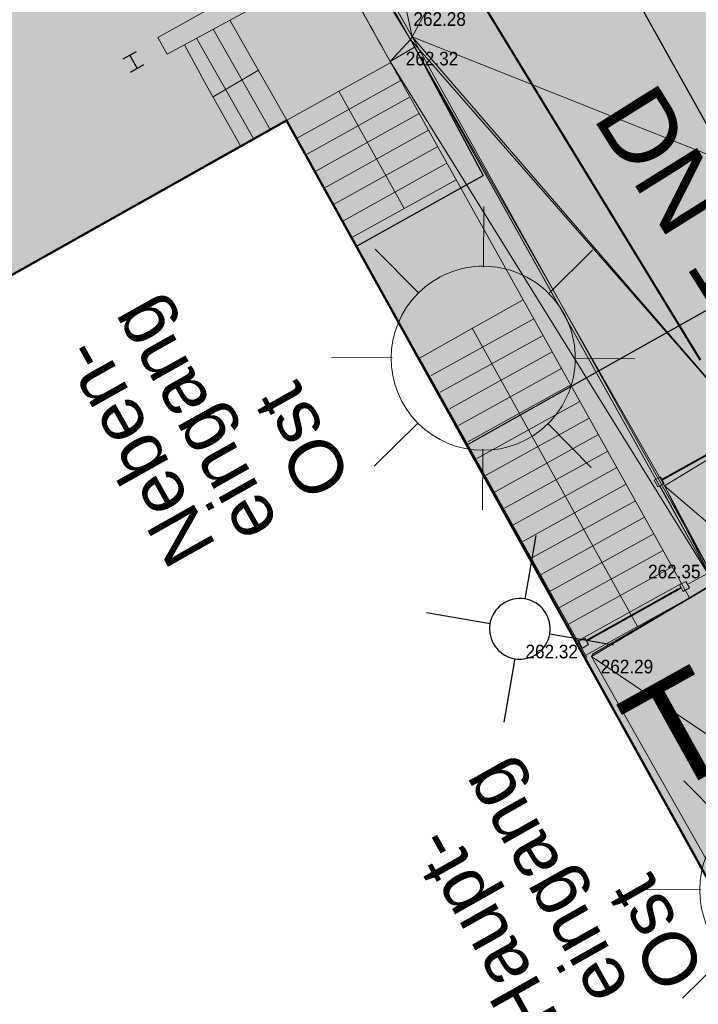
# Model space of a CAD drawing. Header units: millimetres. Extents: x 3402416 to 3403134, y 5267375 to 5268119.
# Tile 174 of 256: x 3402828 to 3402837, y 5267552 to 5267565. Entities that reach past the tile are written whole.
import ezdxf

# ---------------------------------------------------------------- set-up
doc = ezdxf.new("R2010")
doc.units = ezdxf.units.MM
doc.header["$MEASUREMENT"] = 0
for name, pattern in [('100.5', [5.5, 3.9, -1.6]), ('DGN Style 3', [26.58090185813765, 18.98635847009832, -7.59454338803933]), ('Zaun', [3, 1.5, 1.5])]:
    doc.linetypes.add(name, pattern=pattern)
for name, color, linetype, lineweight in [('_WBG Ideenteil + Pachtvertrag', 8, 'Continuous', 25), ('IVK_Beschriftung', 7, 'Continuous', 0), ('IVK_EAK', 7, 'Continuous', 0), ('IVK_Gebaeude Eingang Eingang', 7, 'Continuous', 0), ('IVK_Gebaeudebezeichnung', 7, 'Continuous', 0), ('IVK_Kamera', 7, 'Continuous', 0), ('IVK_Mauer', 7, 'Continuous', 0), ('IVK_NSH_Hoehe Anschrieb Freiborderhoehung', 3, 'Continuous', 0), ('IVK_NSH_Hoehe Punkt Freiborderhoehung', 7, 'Continuous', 0), ('IVK_NSH_Modell Umring Freiborderhoehung', 1, 'Continuous', 0), ('IVK_NSH_Modell Umring Werksareal', 7, 'Continuous', 0), ('IVK_NSH_Modell Vermaschung Freiborderhoehung', 2, 'Continuous', 0), ('IVK_NSH_Topographie Fahrbahnrand', 7, 'Continuous', 0), ('IVK_NSH_Topographie Mauer', 7, 'Continuous', 0), ('IVK_NSH_Topographie Treppe', 7, 'Continuous', 0), ('IVK_Rahmen Stempel', 7, 'Continuous', 0), ('IVK_Stahlstuetze', 7, 'Continuous', 0), ('IVK_Strassenbeleuchtung', 7, 'Continuous', 0), ('IVK_SW DN', 20, 'Continuous', 0), ('IVK_SW Kanal', 20, 'Continuous', 0), ('IVK_Treppe Überdachung', 7, 'Continuous', 0), ('IVK_Zaun', 7, 'Continuous', 0)]:
    doc.layers.add(name, color=color, linetype=linetype, lineweight=lineweight)
doc.layers.add('_WBG Realisierungsteil', color=7, linetype='Continuous', lineweight=50, true_color=0x9494ff)
doc.styles.add('Arial', font='arial.ttf')
doc.styles.get("Standard").update_dxf_attribs({"font": 'txt.shx'})
doc.styles.add('Style-arial', font='arial.ttf')
doc.styles.add('Style-WORKING', font='WORKING.shx')
doc.dimstyles.get("Standard").update_dxf_attribs({"dimtxt": 0.18, "dimasz": 0.18, "dimexe": 0.18, "dimexo": 0.0625, "dimgap": 0.09000000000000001, "dimtad": 0, "dimtih": 1, "dimtoh": 1, "dimdec": 4, "dimzin": 3, "dimdsep": 46, "dimtxsty": 'Standard', "dimcen": 0.09000000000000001, "dimadec": 0, "dimazin": 0, "dimtfac": 1, "dimtdec": 0, "dimtofl": 0, "dimtmove": 0, "dimatfit": 1, "dimfxl": 1, "dimtolj": 1, "dimtzin": 3, "dimarcsym": 0})

# ---------------------------------------------------------------- blocks, each defined once
blk = doc.blocks.new('LAMPE0')
at = {"color": 0, "linetype": 'ByBlock', "lineweight": -2}
for p, q in [((1e-05, 0.00267), (2e-05, 0.00445)), ((-0.0019, 0.00192), (-0.00317, 0.0032)), ((0.00192, 0.0019), (0.0032, 0.00317)), ((-0.00267, 1e-05), (-0.00445, 2e-05)), ((0.00267, -1e-05), (0.00445, -2e-05)), ((-0.00192, -0.0019), (-0.0032, -0.00317)), ((0.0019, -0.00192), (0.00317, -0.0032)), ((-1e-05, -0.00267), (-2e-05, -0.00445))]:
    blk.add_line(p, q, dxfattribs=at)
for start, end in [(44.74282500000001, 134.742825), (134.742825, 224.742825), (314.742825, 44.74282500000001), (224.742825, 314.742825)]:
    blk.add_arc((0, 0), 0.0027, start, end, dxfattribs=at)
blk = doc.blocks.new('M27_1')
at = {"layer": 'IVK_Kamera', "color": 3, "linetype": 'Continuous', "lineweight": 30}
for p, q in [((1.151992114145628e-06, 0.001586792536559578), (-4.017153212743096e-06, 0.004994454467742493)), ((-0.00159727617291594, -8.752183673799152e-06), (-0.005002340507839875, -5.362577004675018e-06)), ((0.004999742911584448, -3.196174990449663e-06), (0.001595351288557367, -3.749588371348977e-06)), ((-1.058740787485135e-06, -0.001611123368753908), (3.437692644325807e-06, -0.005014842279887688))]:
    blk.add_line(p, q, dxfattribs=at)
for start, end in [(90.00019023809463, 180.0001902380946), (0.0001902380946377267, 90.00019023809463), (180.0001902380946, 270.0001902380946), (270.0001902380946, 0.000190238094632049)]:
    blk.add_arc((3.775623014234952e-08, -5.428227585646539e-06), 0.001599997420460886, start, end, dxfattribs=at)
blk = doc.blocks.new('LM_1')
at = {"layer": 'IVK_Kamera', "color": 3, "linetype": 'Continuous', "lineweight": 30, "xscale": 2.499985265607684, "yscale": 2.499985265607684, "rotation": 359.9918227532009}
blk.add_blockref('M27_1', (3.12283532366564e-12, -5.057287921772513e-12), dxfattribs=at)

msp = doc.modelspace()

# ---------------------------------------------------------------- hatches: boundary and pattern name
at = {"layer": '_WBG Ideenteil + Pachtvertrag', "linetype": 'Continuous', "lineweight": 13, "transparency": 33554483}
h = msp.add_hatch(color=10, dxfattribs=at)
h.dxf.hatch_style = 1
h.paths.add_polyline_path([(3403020.16245001, 5267924.387769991), (3402974.164736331, 5267921.172880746), (3402970.833647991, 5267929.905829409), (3402966.125105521, 5267938.095891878), (3402962.962486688, 5267942.429970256), (3402957.609186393, 5267949.641042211), (3402947.360000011, 5267962.649999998), (3402939.807761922, 5267958.280785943), (3402940.650000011, 5267953.629999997), (3402941.220000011, 5267941.909999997), (3402941.790000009, 5267930.189999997), (3402941.545000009, 5267919.144999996), (3402940.618403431, 5267897.121720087), (3402939.51956888, 5267886.350966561), (3402937.993885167, 5267875.647076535), (3402933.952435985, 5267857.287685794), (3402924.269771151, 5267830.290976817), (3402912.70607658, 5267807.601485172), (3402888.950021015, 5267776.442785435), (3402888.948658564, 5267776.443823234), (3402875.125951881, 5267762.813248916), (3402817.856936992, 5267713.906700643), (3402814.792997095, 5267708.813060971), (3402749.530083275, 5267659.038497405), (3402740.540000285, 5267652.664999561), (3402743.030533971, 5267648.819175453), (3402726.539999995, 5267638.140000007), (3402711.869999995, 5267630.760000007), (3402634.269999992, 5267587.490000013), (3402621.469999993, 5267580.910000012), (3402607.519999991, 5267574.990000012), (3402612.549999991, 5267567.780000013), (3402597.743393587, 5267552.391029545), (3402630.485999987, 5267520.887500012), (3402683.348999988, 5267542.27000001), (3402692.954999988, 5267547.52500001), (3402703.979999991, 5267553.56000001), (3402743.097287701, 5267575.542575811), (3402746.601055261, 5267577.473139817), (3402753.342323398, 5267580.872757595), (3402757.657494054, 5267582.852254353), (3402762.378373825, 5267584.4516378), (3402767.186860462, 5267585.764340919), (3402772.29990408, 5267586.82701157), (3402777.468214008, 5267587.565390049), (3402782.590309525, 5267588.115923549), (3402787.738347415, 5267587.940988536), (3402794.98364584, 5267586.421840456), (3402794.339154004, 5267584.752635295), (3402798.108716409, 5267583.568148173), (3402799.256490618, 5267582.521750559), (3402802.297060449, 5267580.638326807), (3402804.958647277, 5267578.374340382), (3402807.449328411, 5267575.693806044), (3402813.836844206, 5267564.974516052), (3402824.334100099, 5267559.186056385), (3402831.545665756, 5267563.247558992), (3402850.736040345, 5267528.656213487), (3402857.046140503, 5267532.175631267), (3402875.097029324, 5267542.718187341), (3402879.431665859, 5267545.49590129), (3402884.47041499, 5267548.760394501), (3402887.619999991, 5267550.840000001), (3402890.11999999, 5267552.705000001), (3402892.61999999, 5267554.57), (3402896.49999999, 5267557.725), (3402900.37999999, 5267560.88), (3402903.42499999, 5267563.53), (3402911.319999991, 5267570.839999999), (3402925.41999999, 5267583.349999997), (3402926.029999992, 5267588.41), (3402935.719999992, 5267598.939999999), (3402939.889216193, 5267603.53054421), (3402947.511956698, 5267612.875241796), (3402954.37638669, 5267622.159368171), (3402960.809480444, 5267631.963964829), (3402966.189463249, 5267641.215743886), (3402971.088693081, 5267650.737576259), (3402974.884999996, 5267659.599999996), (3402977.896151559, 5267666.629987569), (3402983.519182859, 5267677.451653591), (3402987.072116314, 5267688.518937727), (3402989.662394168, 5267695.872167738), (3402996.629999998, 5267712.759999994), (3402998.879999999, 5267719.659999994), (3403002.589999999, 5267737.299999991), (3403004.045, 5267747.989999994), (3403005.500000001, 5267758.679999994), (3403006.260000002, 5267780.779999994), (3403008.055000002, 5267823.754999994), (3403009.280000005, 5267856.419999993), (3403009.069347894, 5267863.169206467), (3403007.636931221, 5267873.430262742)])
h.paths.add_polyline_path([(3402831.684338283, 5267692.713495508), (3402826.570000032, 5267697.970000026), (3402826.570000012, 5267697.970000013), (3402822.855003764, 5267702.231002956), (3402821.219958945, 5267700.910050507), (3402817.300075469, 5267705.730194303), (3402868.070000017, 5267748.980000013), (3402874.240000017, 5267754.230000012), (3402879.480000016, 5267748.100000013), (3402881.455003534, 5267745.791003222), (3402884.489868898, 5267742.976403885), (3402858.850000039, 5267715.330000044, -0.01115934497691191), (3402852.943002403, 5267709.527597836, -0.01177327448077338), (3402846.747222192, 5267703.982851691, -0.0127692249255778), (3402839.04620584, 5267697.938380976, -0.01175673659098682)], flags=16)
h.paths.add_polyline_path([(3402833.136433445, 5267693.592305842), (3402864.347414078, 5267722.274868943), (3402861.408584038, 5267725.472761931), (3402830.197603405, 5267696.79019883)], flags=24)
at = {"layer": 'IVK_NSH_Hoehe Punkt Freiborderhoehung', "linetype": 'Continuous', "lineweight": 13}
h = msp.add_hatch(color=3, dxfattribs=at)
edge = h.paths.add_edge_path(flags=0)
edge.add_arc((3402833.204, 5267564.349), 0.1, 0, 360)
h = msp.add_hatch(color=3, dxfattribs=at)
edge = h.paths.add_edge_path(flags=0)
edge.add_arc((3402833.180000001, 5267564.315), 0.1, 0, 360)
h = msp.add_hatch(color=3, dxfattribs=at)
edge = h.paths.add_edge_path(flags=0)
edge.add_arc((3402835.571, 5267556.173), 0.1, 0, 360)
h = msp.add_hatch(color=3, dxfattribs=at)
edge = h.paths.add_edge_path(flags=0)
edge.add_arc((3402835.584, 5267556.201), 0.1, 0, 360)

# ---------------------------------------------------------------- linework, layer by layer
at = {"layer": '_WBG Ideenteil + Pachtvertrag', "color": 10, "linetype": 'Continuous', "lineweight": 50, "transparency": 33554687}
msp.add_lwpolyline([(3402850.736040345, 5267528.656213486), (3402831.545665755, 5267563.247558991), (3402824.334100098, 5267559.186056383), (3402813.836844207, 5267564.974516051), (3402807.449328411, 5267575.693806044), (3402804.958647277, 5267578.374340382), (3402802.297060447, 5267580.638326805), (3402799.256490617, 5267582.521750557), (3402798.108716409, 5267583.568148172), (3402794.339154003, 5267584.752635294), (3402794.98364584, 5267586.421840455), (3402787.738347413, 5267587.940988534), (3402782.590309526, 5267588.115923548), (3402777.468214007, 5267587.565390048), (3402772.299904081, 5267586.827011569), (3402767.186860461, 5267585.764340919), (3402762.378373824, 5267584.4516378), (3402757.657494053, 5267582.852254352), (3402753.342323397, 5267580.872757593), (3402746.601055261, 5267577.473139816), (3402743.097287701, 5267575.54257581), (3402703.979999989, 5267553.56000001), (3402692.954999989, 5267547.52500001)], dxfattribs=at)
at = {"layer": '_WBG Realisierungsteil', "color": 168, "lineweight": 50, "transparency": 33554687}
msp.add_lwpolyline([(3402850.736040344, 5267528.656213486), (3402831.545665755, 5267563.247558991), (3402824.334100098, 5267559.186056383), (3402813.836844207, 5267564.974516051), (3402807.449328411, 5267575.693806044), (3402804.958647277, 5267578.374340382), (3402802.297060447, 5267580.638326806), (3402799.256490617, 5267582.521750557), (3402798.108716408, 5267583.568148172), (3402794.339154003, 5267584.752635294), (3402794.983645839, 5267586.421840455), (3402787.738347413, 5267587.940988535), (3402782.590309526, 5267588.115923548), (3402777.468214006, 5267587.565390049), (3402772.299904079, 5267586.827011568), (3402767.18686046, 5267585.764340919), (3402762.378373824, 5267584.4516378), (3402757.657494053, 5267582.852254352), (3402753.342323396, 5267580.872757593), (3402746.601055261, 5267577.473139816), (3402743.097287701, 5267575.54257581), (3402703.979999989, 5267553.56000001), (3402692.954999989, 5267547.52500001)], dxfattribs=at)
at = {"layer": 'IVK_EAK', "color": 7, "linetype": 'DGN Style 3', "lineweight": 30}
for p, q in [((3402838.13, 5267561.33), (3402832.790000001, 5267570.91)), ((3402833.225231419, 5267564.237303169), (3402834.140000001, 5267562.52)), ((3402832.48, 5267561.59), (3402834.140000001, 5267562.52)), ((3402833.950000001, 5267558.98), (3402838.13, 5267561.33))]:
    msp.add_line(p, q, dxfattribs=at)
at = {"layer": 'IVK_Mauer', "color": 7, "linetype": 'Continuous', "lineweight": 13}
for p, q in [((3402828.714, 5267572.294999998), (3402833.237098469, 5267564.212974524)), ((3402832.914, 5267564.026), (3402828.391, 5267572.115999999)), ((3402832.188973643, 5267565.322808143), (3402829.970000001, 5267564.12)), ((3402829.850000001, 5267564.34), (3402830.71, 5267564.82)), ((3402829.970000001, 5267564.12), (3402829.850000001, 5267564.34)), ((3402833.237098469, 5267564.212974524), (3402832.914, 5267564.026)), ((3402833.237098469, 5267564.212974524), (3402837.183000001, 5267557.139000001)), ((3402836.864000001, 5267556.946000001), (3402832.914000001, 5267564.026)), ((3402836.864000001, 5267556.946), (3402837.183000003, 5267557.139))]:
    msp.add_line(p, q, dxfattribs=at)
at = {"layer": 'IVK_NSH_Modell Umring Freiborderhoehung', "color": 6, "linetype": '100.5', "ltscale": 10, "true_color": 0xe202f2}
msp.add_open_spline([(3402973.402, 5267889.37, 266.63), (3402971.259000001, 5267898.655, 266.884), (3402973.221, 5267899.259, 266.92), (3402979.065, 5267899.964, 266.983), (3402987.632000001, 5267901.332, 266.645), (3402996.574, 5267901.247, 267.164), (3402999.854, 5267900.751, 267.116), (3403001.073, 5267899.555, 266.771), (3403007.491, 5267887.112, 261.1240000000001), (3403008.555000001, 5267857.094, 261.209), (3403007.359000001, 5267813.886, 261.074), (3403006.127, 5267770.161, 261.248), (3402999.63, 5267722.447, 261.063), (3402990.96, 5267699.646, 261.254), (3402984.157000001, 5267681.314, 261.31), (3402973.541000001, 5267656.946, 261.224), (3402953.577000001, 5267621.061, 261.098), (3402931.148000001, 5267593.163, 261.279), (3402926.345000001, 5267588.179, 261.563), (3402925.493, 5267583.399, 261.5110000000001), (3402911.549000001, 5267570.877, 261.576), (3402911.412, 5267570.875, 261.58), (3402911.339000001, 5267570.85, 262.251), (3402902.615000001, 5267562.888, 262.266), (3402892.302000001, 5267554.41, 262.276), (3402881.339000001, 5267546.676, 262.302), (3402874.151000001, 5267542.111, 262.268), (3402866.574, 5267537.704, 262.28), (3402866.402, 5267538.022, 262.27), (3402865.737000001, 5267539.264, 262.279), (3402868.892, 5267541.002, 262.274), (3402868.752, 5267541.251, 262.276), (3402868.744, 5267541.273, 262.225), (3402864.707, 5267548.554, 262.213), (3402862.826, 5267549.046, 262.204), (3402861.239000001, 5267548.161, 262.217), (3402861.219000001, 5267548.172, 262.174), (3402860.109000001, 5267550.144, 262.171), (3402860.127, 5267550.151, 262.401), (3402859.981000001, 5267550.413, 262.4), (3402859.545, 5267550.177, 262.402), (3402857.42, 5267547.064, 262.409), (3402861.361, 5267539.982, 262.423), (3402857.268000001, 5267537.712, 262.414), (3402857.595000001, 5267537.1, 262.401), (3402855.077000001, 5267535.648, 262.413), (3402855.391, 5267535.133, 262.415), (3402847.117000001, 5267530.472, 262.423), (3402844.698, 5267529.084, 262.42), (3402844.686000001, 5267529.154, 262.243), (3402841.189, 5267535.306, 262.197), (3402834.324, 5267531.517, 262.1960000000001), (3402825.188000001, 5267526.398, 262.199), (3402816.640000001, 5267521.633, 262.187), (3402807.825000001, 5267516.664, 262.189), (3402799.117000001, 5267511.766, 262.187), (3402790.161, 5267506.762, 262.187), (3402785.002, 5267503.849, 262.181), (3402780.631000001, 5267501.338, 262.252), (3402779.518000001, 5267503.255, 262.252), (3402779.51, 5267503.225, 261.302), (3402771.145, 5267498.561, 261.306), (3402762.032000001, 5267493.996, 261.293), (3402753.326, 5267489.085, 261.279), (3402744.624, 5267484.192, 261.304), (3402737.594000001, 5267477.268, 261.295), (3402739.756000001, 5267473.33, 261.2970000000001), (3402739.329, 5267473.086, 261.293), (3402740.745000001, 5267471.036, 261.302), (3402742.522, 5267468.178, 261.301), (3402737.854, 5267465.502, 261.276), (3402736.075000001, 5267464.499, 261.3090000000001), (3402734.307, 5267463.533, 261.292), (3402734.274000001, 5267463.516, 262.291), (3402732.350000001, 5267462.487, 262.274), (3402724.718, 5267458.614, 262.463), (3402722.217000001, 5267454.994, 262.478), (3402722.175, 5267455, 262.6070000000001), (3402720.67, 5267453.302, 262.568), (3402719.337, 5267455.763, 262.5710000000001), (3402719.314, 5267455.757, 262.497), (3402715.054, 5267453.445, 262.491), (3402712.311000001, 5267452.143, 258.2440000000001), (3402707.951, 5267450.18, 258.263), (3402703.588, 5267448.754, 258.252), (3402699.675, 5267457.066, 258.28), (3402695.118, 5267469.736, 258.679), (3402692.195, 5267479.923, 258.969), (3402702.031, 5267485.048, 259.195), (3402707.857, 5267488.496, 259.373), (3402715.117000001, 5267492.487, 259.098), (3402719.239000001, 5267494.954, 259.258), (3402721.036, 5267494.67, 259.279), (3402723.049000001, 5267491.187, 262.242), (3402725.561000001, 5267486.822, 262.264), (3402729.362000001, 5267488.733, 262.271), (3402737.009000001, 5267493.102, 262.276), (3402745.765000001, 5267498.005, 262.28), (3402754.496, 5267502.989, 262.292), (3402763.191000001, 5267507.689, 262.2730000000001), (3402771.922, 5267512.655, 262.276), (3402774.429, 5267514.204, 262.227), (3402783.438000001, 5267519.244, 262.226), (3402792.034, 5267524.084, 262.23), (3402800.847000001, 5267529.005, 262.2200000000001), (3402809.211000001, 5267533.706, 262.217), (3402818.25, 5267538.767, 262.216), (3402826.523000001, 5267543.492, 262.222), (3402838.805000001, 5267550.458, 262.215), (3402835.571, 5267556.173, 262.289), (3402836.864000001, 5267556.946, 262.342), (3402832.914, 5267564.026, 262.3330000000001), (3402828.391, 5267572.116, 262.301), (3402828.714000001, 5267572.295, 262.2970000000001), (3402828.751000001, 5267572.324, 262.218), (3402831.204, 5267573.654, 262.187), (3402830.856000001, 5267577.123, 262.171), (3402838.132000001, 5267575.061, 262.179), (3402857.727, 5267580.016, 262.296), (3402858.743, 5267586.148, 262.343), (3402856.571, 5267590.239, 262.325), (3402872.490000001, 5267592.439, 262.352), (3402877.389, 5267594.62, 262.202), (3402881.373000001, 5267600.75, 262.129), (3402885.875, 5267603.453, 262.135), (3402897.38, 5267602.371, 262.069), (3402906.697000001, 5267606.506, 262.0950000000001), (3402914.635, 5267612.832, 262.118), (3402919.801, 5267617.02, 262.213), (3402922.673, 5267622.771, 262.143), (3402927.52, 5267629.693, 262.2080000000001), (3402932.198, 5267635.327, 262.186), (3402941.376000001, 5267637.011, 262.09), (3402947.200000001, 5267645.566, 262.07), (3402949.802000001, 5267656.334, 262.328), (3402957.649000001, 5267672.321, 262.37), (3402963.36, 5267678.252, 262.337), (3402968.961000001, 5267685.849, 262.32), (3402968.435000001, 5267695.836, 262.336), (3402971.662, 5267699.315, 262.308), (3402983.328000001, 5267726.695, 262.51), (3402987.168000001, 5267750.814, 262.971), (3402988.274000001, 5267771.277, 263.412), (3402989.890000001, 5267792.909, 264.016), (3402990.532000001, 5267812.395, 264.397), (3402986.982, 5267832.181, 264.939), (3402981.541000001, 5267853.095, 265.631), (3402977.157000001, 5267872.138, 266.165), (3402973.402, 5267889.37, 266.63)], degree=1, dxfattribs=at)
at = {"layer": 'IVK_NSH_Topographie Fahrbahnrand', "color": 7, "linetype": 'Continuous', "lineweight": 13}
msp.add_line((3402835.571, 5267556.173, 262.289), (3402837.214, 5267557.148000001, 262.218), dxfattribs=at)
at = {"layer": 'IVK_NSH_Topographie Mauer', "color": 7, "linetype": 'Continuous', "lineweight": 13}
msp.add_line((3402828.714, 5267572.295000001, 262.297), (3402833.18, 5267564.315000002, 262.324), dxfattribs=at)
at = {"layer": 'IVK_NSH_Topographie Mauer', "color": 7, "linetype": 'Continuous', "lineweight": 13, "extrusion": (-0.02278915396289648, -0.008951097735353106, 0.999700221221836), "elevation": -124435.9268990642, "flags": 128}
msp.add_lwpolyline([(-3658884.771206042, 5091520.93813995), (-3658876.62850163, 5091522.040899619), (-3658876.565484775, 5091521.673313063)], dxfattribs=at)
at = {"layer": 'IVK_NSH_Topographie Mauer', "color": 7, "linetype": 'Continuous', "lineweight": 13}
for points in [[(3402836.864000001, 5267556.946000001, 262.342), (3402832.914, 5267564.026, 262.333), (3402828.391, 5267572.116000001, 262.301), (3402828.714, 5267572.295000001, 262.297)], [(3402837.183000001, 5267557.139000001, 262.351), (3402837.214, 5267557.148000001, 262.218), (3402833.204, 5267564.349000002, 262.2799999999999), (3402828.751, 5267572.324000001, 262.218)]]:
    msp.add_polyline3d(points, dxfattribs=at)
at = {"layer": 'IVK_NSH_Topographie Treppe', "color": 7, "linetype": 'Continuous', "lineweight": 13}
msp.add_line((3402836.864000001, 5267556.946, 262.342), (3402835.571, 5267556.173, 262.289), dxfattribs=at)
at = {"layer": 'IVK_Rahmen Stempel', "color": 7, "linetype": 'Continuous', "lineweight": 30}
msp.add_3dface([(3402461.796628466, 5267374.849302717), (3403134.296628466, 5267374.849302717), (3403134.296628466, 5268117.349302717), (3402461.796628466, 5268117.349302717)], dxfattribs=at)
msp.add_3dface([(3402461.796628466, 5267374.849302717), (3403134.296628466, 5267374.849302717), (3403134.296628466, 5268117.349302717), (3402461.796628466, 5268117.349302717)], dxfattribs=at)
at = {"layer": 'IVK_Stahlstuetze', "color": 7, "linetype": 'Continuous', "lineweight": 30}
for p, q in [((3402829.390299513, 5267564.060038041), (3402829.564563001, 5267564.158182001)), ((3402829.575575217, 5267563.934846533), (3402829.477431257, 5267564.109110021)), ((3402829.488443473, 5267563.885774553), (3402829.662706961, 5267563.983918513))]:
    msp.add_line(p, q, dxfattribs=at)
at = {"layer": 'IVK_SW Kanal', "linetype": 'Continuous', "lineweight": 40}
msp.add_line((3402833.734000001, 5267565.447), (3402837.004000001, 5267560.087), dxfattribs=at)
at = {"layer": 'IVK_Treppe Überdachung', "color": 7, "linetype": 'Continuous', "lineweight": 13}
for p, q in [((3402830.579507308, 5267564.450387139), (3402831.332, 5267563.126)), ((3402830.800040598, 5267564.569928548), (3402831.55, 5267563.25)), ((3402830.359738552, 5267564.331260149), (3402831.115000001, 5267563.002)), ((3402830.490000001, 5267563.71), (3402830.198028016, 5267564.243603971)), ((3402831.55, 5267563.25), (3402832.921272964, 5267564.012963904)), ((3402830.94, 5267562.91), (3402830.490000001, 5267563.71)), ((3402831.680000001, 5267563.01), (3402833.054247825, 5267563.77461909)), ((3402831.802000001, 5267562.792), (3402833.175961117, 5267563.556459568)), ((3402831.923, 5267562.573), (3402833.297863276, 5267563.337961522)), ((3402831.55, 5267563.25), (3402830.94, 5267562.91)), ((3402832.410000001, 5267561.7), (3402831.55, 5267563.25)), ((3402832.045, 5267562.355), (3402833.419576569, 5267563.119802)), ((3402832.166000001, 5267562.136), (3402833.541478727, 5267562.901303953)), ((3402832.288000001, 5267561.918), (3402833.66319202, 5267562.683144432)), ((3402832.410000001, 5267561.7), (3402833.784905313, 5267562.464984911)), ((3402834.15, 5267560.59), (3402834.670373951, 5267560.87786644)), ((3402833.3, 5267560.11), (3402834.15, 5267560.59)), ((3402834.809206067, 5267560.629023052), (3402833.453000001, 5267559.879)), ((3402834.931109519, 5267560.410522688), (3402833.574, 5267559.66)), ((3402835.05301297, 5267560.192022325), (3402833.695, 5267559.441)), ((3402835.51, 5267556.16), (3402833.3, 5267560.11)), ((3402835.174916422, 5267559.97352196), (3402833.816000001, 5267559.222)), ((3402835.296393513, 5267559.755785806), (3402833.937, 5267559.004)), ((3402835.418296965, 5267559.537285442), (3402834.058000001, 5267558.785)), ((3402835.540200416, 5267559.318785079), (3402834.179, 5267558.566)), ((3402835.662103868, 5267559.100284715), (3402834.3, 5267558.347)), ((3402835.78400732, 5267558.881784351), (3402834.421000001, 5267558.128)), ((3402835.905484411, 5267558.664048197), (3402834.542, 5267557.91)), ((3402836.027387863, 5267558.445547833), (3402834.663000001, 5267557.691)), ((3402836.149291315, 5267558.227047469), (3402834.784, 5267557.472)), ((3402836.271194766, 5267558.008547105), (3402834.905, 5267557.253)), ((3402836.392671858, 5267557.790810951), (3402835.026000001, 5267557.035)), ((3402836.51457531, 5267557.572310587), (3402835.147, 5267556.816)), ((3402836.636478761, 5267557.353810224), (3402835.268000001, 5267556.597)), ((3402836.758382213, 5267557.13530986), (3402835.389, 5267556.378)), ((3402836.864000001, 5267556.946000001), (3402835.494106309, 5267556.188407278))]:
    msp.add_line(p, q, dxfattribs=at)
msp.add_solid([(3402831.175020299, 5267563.909964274), (3402830.829093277, 5267563.80753994), (3402830.91799026, 5267563.656800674)], dxfattribs=at)
at = {"layer": 'IVK_Zaun', "color": 7, "linetype": 'Continuous', "lineweight": 40}
for p, q in [((3402837.410000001, 5267559.01), (3402836.503, 5267558.502)), ((3402836.754000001, 5267557.077), (3402835.503, 5267556.38))]:
    msp.add_line(p, q, dxfattribs=at)
at = {"layer": 'IVK_Zaun', "color": 7, "linetype": 'Zaun', "lineweight": 13}
for p, q in [((3402836.470000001, 5267558.43), (3402837.11, 5267557.27)), ((3402837.11, 5267557.27), (3402836.850000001, 5267557.13))]:
    msp.add_line(p, q, dxfattribs=at)
at = {"layer": 'IVK_Zaun', "color": 7, "linetype": 'Continuous', "lineweight": 13}
for points in [[(3402836.398000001, 5267558.497), (3402836.48, 5267558.543), (3402836.528, 5267558.457), (3402836.446, 5267558.411)], [(3402836.732, 5267557.116), (3402836.814, 5267557.162), (3402836.862000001, 5267557.076), (3402836.78, 5267557.03)], [(3402835.402, 5267556.368), (3402835.484000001, 5267556.414), (3402835.532000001, 5267556.328), (3402835.450000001, 5267556.282)]]:
    msp.add_3dface(points, dxfattribs=at)

# ---------------------------------------------------------------- block references
at = {"layer": 'IVK_Kamera', "color": 3, "linetype": 'Continuous', "lineweight": 30, "xscale": 100.0007506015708, "yscale": 100.0007506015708, "rotation": 80.32626200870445}
msp.add_blockref('LM_1', (3402834.624, 5267556.537), dxfattribs=at)
at = {"layer": 'IVK_Strassenbeleuchtung', "color": 7, "linetype": 'Continuous', "lineweight": 13, "xscale": 450.0000000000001, "yscale": 450.0000000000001, "zscale": 100, "rotation": 359.9919}
for p in [(3402834.142, 5267560.108), (3402838.213, 5267553.088)]:
    msp.add_blockref('LAMPE0', p, dxfattribs=at)

# ---------------------------------------------------------------- texts
at = {"layer": 'IVK_Beschriftung', "color": 7, "linetype": 'Continuous', "lineweight": 13, "style": 'Style-arial'}
msp.add_text('Ostflugel', height=0.7000019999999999, rotation=119.547, dxfattribs=at).set_placement((3402828.721, 5267549.936))
at = {"layer": 'IVK_Gebaeude Eingang Eingang', "color": 7, "linetype": 'Continuous', "lineweight": 13, "style": 'Style-arial'}
for s, p in [('eingang', (3402831.461000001, 5267557.927)), ('Neben-', (3402830.631000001, 5267557.629)), ('Ost', (3402832.427000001, 5267558.52)), ('eingang', (3402836.095000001, 5267551.821)), ('Haupt-', (3402835.151000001, 5267551.412)), (' Ost', (3402837.226, 5267551.787))]:
    msp.add_text(s, height=0.700002, rotation=119.376, dxfattribs=at).set_placement(p)
at = {"layer": 'IVK_Gebaeudebezeichnung', "color": 7, "linetype": 'Continuous', "lineweight": 30, "style": 'Style-arial'}
msp.add_text('Tor', height=1.399002, rotation=29.07, dxfattribs=at).set_placement((3402836.538000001, 5267554.291))
at = {"layer": 'IVK_NSH_Hoehe Anschrieb Freiborderhoehung', "color": 3, "linetype": 'Continuous', "char_height": 0.18, "attachment_point": 1, "line_spacing_factor": 0.69, "style": 'Arial'}
for s, insert in [('\\H1x;\\W0.9;262.28', (3402833.220758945, 5267564.67563248, 262.28)), ('\\H1x;\\W0.9;262.32', (3402833.119953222, 5267564.153280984, 262.324)), ('\\H1x;\\W0.9;262.35', (3402836.316647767, 5267557.38297868, 262.351)), ('\\H1x;\\W0.9;262.32', (3402834.699152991, 5267556.326992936, 262.322)), ('\\H1x;\\W0.9;262.29', (3402835.692275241, 5267556.128371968, 262.289))]:
    msp.add_mtext(s, dxfattribs=dict(at, insert=insert))
at = {"layer": 'IVK_SW DN', "linetype": 'Continuous', "lineweight": 13, "style": 'Style-arial'}
msp.add_text('DN 150 GGG', height=0.9600000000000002, rotation=302.0453461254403, dxfattribs=at).set_placement((3402835.576261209, 5267563.290148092))

# ---------------------------------------------------------------- meshes
at = {"layer": 'IVK_NSH_Modell Umring Werksareal', "color": 6, "linetype": 'Continuous', "lineweight": 13, "true_color": 0xe202f2}
mesh = msp.add_polyface(dxfattribs=at)
corners = [(3402762.413000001, 5267617.541, 261.278), (3402759.973000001, 5267620.657, 261.3210000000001), (3402762.177000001, 5267621.875, 261.324), (3402764.78, 5267623.361, 262), (3402765.029410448, 5267623.509747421, 262.0470000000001), (3402765.132000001, 5267623.572, 262.0470000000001), (3402765.126000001, 5267623.597, 262.033), (3402765.0549287, 5267623.740348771, 262.033), (3402768.144933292, 5267625.272348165, 262.0697843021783), (3402768.79351321, 5267625.574502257, 262.0876161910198), (3402769.348859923, 5267625.823990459, 262.1026734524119), (3402769.805327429, 5267626.022788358, 262.1149062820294), (3402770.716415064, 5267626.402983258, 262.1389425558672), (3402771.819870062, 5267626.834513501, 262.1673914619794), (3402772.643791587, 5267627.136559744, 262.1881719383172), (3402773.392694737, 5267627.396470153, 262.2067253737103), (3402774.278325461, 5267627.686181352, 262.2282620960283), (3402775.264648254, 5267627.986734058, 262.2517416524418), (3402776.490286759, 5267628.328418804, 262.2801904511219), (3402777.367551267, 5267628.551749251, 262.3000669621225), (3402778.203772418, 5267628.748403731, 262.3186421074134), (3402779.377579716, 5267629.037662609, 262.3417897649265), (3402780.663048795, 5267629.298674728, 262.3647404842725), (3402781.904254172, 5267629.496754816, 262.3846010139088), (3402782.986919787, 5267629.627089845, 262.4001151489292), (3402783.935152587, 5267629.709184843, 262.412336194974), (3402788.698, 5267633.196, 262.6240000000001), (3402790.747, 5267634.336, 262.752), (3402793.374, 5267635.652, 262.802), (3402793.395, 5267635.647, 262.96), (3402794.703000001, 5267636.415, 262.967), (3402794.720000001, 5267636.421, 262.806), (3402806.142, 5267642.755, 262.826), (3402817.078000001, 5267648.877, 262.811), (3402816.569839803, 5267649.885429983, 262.825), (3402816.501000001, 5267650.014, 262.825), (3402816.42823251, 5267650.149905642, 262.825), (3402816.414, 5267650.199, 262.816), (3402816.391, 5267650.212, 263.018), (3402816.433000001, 5267650.577, 263.015), (3402822.76, 5267654.114, 262.939), (3402822.933000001, 5267653.871, 262.926), (3402822.935000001, 5267653.87, 262.713), (3402822.957194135, 5267653.840188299, 262.7060553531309), (3402829.20023251, 5267657.316905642, 262.5830000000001), (3402837.419799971, 5267661.927231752, 262.496), (3402837.860592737, 5267662.163243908, 262.496), (3402846.521315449, 5267667.00575074, 262.431), (3402857.556799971, 5267673.173231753, 262.3860000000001), (3402857.997592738, 5267673.409243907, 262.3860000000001), (3402859.986688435, 5267674.537583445, 262.362), (3402860.345000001, 5267674.811, 262.382), (3402860.715688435, 5267674.931583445, 262.3690000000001), (3402865.548688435, 5267677.641583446, 262.397), (3402872.214688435, 5267681.350583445, 262.45), (3402873.352, 5267681.721, 262.453), (3402873.35804099, 5267681.726235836, 262.5350398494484), (3402873.319000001, 5267681.796, 262.538), (3402877.616, 5267684.201, 262.53), (3402877.128, 5267685.073, 262.567), (3402877.197808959, 5267685.112072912, 262.5668700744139), (3402877.215, 5267685.118, 262.463), (3402879.804, 5267686.592, 262.502), (3402879.805283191, 5267686.607772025, 262.5991441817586), (3402879.875, 5267686.647, 262.6), (3402880.375, 5267685.759, 262.572), (3402890.175, 5267691.248, 262.736), (3402896.57, 5267694.844, 262.77), (3402896.101, 5267695.662, 262.763), (3402896.17039458, 5267695.701794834, 262.7638737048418), (3402896.182, 5267695.701, 262.695), (3402900.121, 5267697.902, 262.702), (3402900.128771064, 5267697.911687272, 262.7608228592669), (3402900.199, 5267697.95, 262.7610000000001), (3402900.648000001, 5267697.127, 262.753), (3402911.965, 5267703.471, 262.783), (3402912.478319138, 5267703.768722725, 262.783331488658), (3402913.009833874, 5267704.056077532, 262.7830141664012), (3402913.421397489, 5267704.264604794, 262.7823271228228), (3402913.838610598, 5267704.464017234, 262.781252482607), (3402914.302670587, 5267704.672131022, 262.7796249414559), (3402914.761697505, 5267704.864263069, 262.7775817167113), (3402915.21099251, 5267705.039508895, 262.7751772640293), (3402915.746064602, 5267705.232166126, 262.7718071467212), (3402916.23042726, 5267705.391939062, 262.7682946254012), (3402916.756000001, 5267705.55, 262.764), (3402915.717000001, 5267707.4, 262.784), (3402915.786752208, 5267707.439174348, 262.784), (3402915.806, 5267707.437, 262.71), (3402917.475000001, 5267707.838, 262.71), (3402917.476708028, 5267707.856802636, 262.791), (3402917.547, 5267707.895, 262.791), (3402921.478000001, 5267708.959, 262.843), (3402925.066000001, 5267711.336, 262.609), (3402928.563000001, 5267714.988, 262.447), (3402930.258, 5267713.998, 262.471), (3402933.77, 5267719.117, 262.526), (3402939.731000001, 5267728.616, 262.4340000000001), (3402943.002, 5267734.06, 262.485), (3402944.737000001, 5267732.963, 262.4480000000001), (3402944.56261715, 5267732.73550547, 262.4501300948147), (3402944.428572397, 5267732.510207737, 262.451570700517), (3402944.325978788, 5267732.285231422, 262.4524682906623), (3402944.247199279, 5267732.048917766, 262.4529095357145), (3402944.185467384, 5267731.749248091, 262.4528085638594), (3402944.163318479, 5267731.439646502, 262.451983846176), (3402944.177294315, 5267731.172078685, 262.4506979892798), (3402944.218017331, 5267730.924544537, 262.4490274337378), (3402944.296489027, 5267730.649393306, 262.4465958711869), (3402944.396693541, 5267730.408823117, 262.4439231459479), (3402944.513490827, 5267730.196155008, 262.4410721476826), (3402944.614308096, 5267730.046442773, 262.4387433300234), (3402944.748362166, 5267729.879635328, 262.4357726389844), (3402944.878, 5267729.744, 262.433), (3402950.928, 5267722.684, 262.415), (3402958.996, 5267713.311, 262.416), (3402966.464000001, 5267704.917, 262.3860000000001), (3402971.662, 5267699.315, 262.308), (3402968.435000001, 5267695.836, 262.336), (3402968.961000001, 5267685.849, 262.32), (3402963.36, 5267678.252, 262.337), (3402957.717000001, 5267672.338, 262.371), (3402957.649000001, 5267672.321, 262.37), (3402949.802000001, 5267656.334, 262.328), (3402947.200000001, 5267645.566, 262.07), (3402941.376000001, 5267637.011, 262.09), (3402932.198, 5267635.327, 262.186), (3402927.52, 5267629.693, 262.2080000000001), (3402922.673, 5267622.771, 262.143), (3402919.801, 5267617.02, 262.213), (3402914.635, 5267612.832, 262.118), (3402906.697000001, 5267606.506, 262.0950000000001), (3402897.38, 5267602.371, 262.069), (3402885.875, 5267603.453, 262.135), (3402881.373000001, 5267600.75, 262.129), (3402877.389, 5267594.62, 262.202), (3402872.490000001, 5267592.439, 262.352), (3402872.274000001, 5267592.322, 262.3439999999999), (3402856.571, 5267590.239, 262.325), (3402858.743, 5267586.148, 262.3430000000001), (3402857.727, 5267580.016, 262.296), (3402838.132000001, 5267575.061, 262.179), (3402830.856000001, 5267577.123, 262.171), (3402829.633, 5267576.445, 262.167), (3402829.616002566, 5267576.431442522, 262.1748916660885), (3402831.149626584, 5267573.632723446, 262.1948014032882), (3402831.204, 5267573.654, 262.187), (3402828.751000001, 5267572.324, 262.218), (3402828.714000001, 5267572.335, 262.318), (3402827.215, 5267575.032, 262.304), (3402827.205000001, 5267575.085, 262.204), (3402826.772, 5267574.84, 262.211), (3402826.277, 5267575.687, 262.206), (3402824.637000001, 5267577.461, 261.871), (3402822.453000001, 5267581.14, 261.849), (3402819.756000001, 5267585.581, 261.8860000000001), (3402815.675, 5267589.71, 261.794), (3402811.376000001, 5267593.551, 261.756), (3402803.071, 5267597.641, 261.6840000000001), (3402803.324, 5267598.152, 261.735), (3402799.313000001, 5267599.618, 261.701), (3402798.953000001, 5267598.711, 261.4580000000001), (3402796.779000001, 5267593.18, 257.866), (3402796.833000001, 5267591.462, 257.686), (3402792.991, 5267592.372, 257.596), (3402784.383, 5267593.048, 257.709), (3402775.595000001, 5267592.07, 257.662), (3402767.162, 5267590.358, 257.668), (3402758.663000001, 5267587.668, 257.631), (3402751.656, 5267584.674, 257.6480000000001), (3402744.349, 5267580.838, 257.597), (3402737.224, 5267576.928, 257.701), (3402729.299000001, 5267572.511, 257.661), (3402721.384000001, 5267568.088, 257.679), (3402712.401000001, 5267563.092, 257.637), (3402702.115000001, 5267557.288, 257.688), (3402701.344000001, 5267558.508, 257.897), (3402698.497, 5267563.37, 261.173), (3402697.075000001, 5267566.019, 261.314), (3402697.037217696, 5267566.089515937, 261.314), (3402697.032000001, 5267566.099, 261.213), (3402696.589000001, 5267566.226, 261.224), (3402694.023000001, 5267570.659, 261.281), (3402690.827000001, 5267576.175, 261.339), (3402688.221, 5267580.593, 261.381), (3402699.242000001, 5267586.694, 261.202), (3402706.637000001, 5267590.803, 261.304), (3402708.757000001, 5267587.494, 261.2730000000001), (3402708.762595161, 5267587.481178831, 261.3690000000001), (3402708.801, 5267587.411, 261.3690000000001), (3402712.25, 5267581.508, 261.195), (3402718.085, 5267584.805, 261.168), (3402718.966, 5267585.308, 261.175), (3402725.520626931, 5267589.032312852, 261.243), (3402725.576, 5267589.097, 261.243), (3402727.393000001, 5267590.316, 261.223), (3402727.461000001, 5267590.33, 261.229), (3402734.748000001, 5267594.569, 261.354), (3402738.837, 5267596.715, 261.433), (3402740.595000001, 5267597.66, 261.444), (3402742.138, 5267598.543, 261.4), (3402750.306, 5267603.054, 261.529), (3402751.21, 5267603.553, 261.522), (3402755.657000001, 5267606.04, 261.526), (3402760.137000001, 5267608.58, 261.536), (3402760.998000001, 5267609.069, 261.54), (3402765.605, 5267611.658, 261.691), (3402762.446, 5267617.468, 261.364), (3402762.415105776, 5267617.5363414, 261.364)]
mesh.append_faces([[corners[k] for k in face] for face in [(118, 116, 117), (73, 71, 72), (147, 145, 146), (152, 150, 151), (64, 62, 63), (100, 98, 99), (120, 118, 119), (122, 120, 121), (95, 93, 94), (91, 89, 90), (88, 86, 87), (77, 75, 76), (126, 124, 125), (70, 68, 69), (61, 59, 60), (58, 56, 57), (130, 128, 129), (55, 53, 54), (52, 50, 51), (133, 131, 132), (136, 134, 135), (138, 136, 137), (37, 35, 36), (31, 29, 30), (140, 138, 139), (29, 27, 28), (159, 157, 158), (164, 162, 163), (8, 6, 7), (2, 0, 1), (196, 194, 195), (187, 185, 186), (185, 183, 184), (176, 174, 175), (42, 40, 41), (182, 180, 181), (39, 37, 38)]], dxfattribs={"vtx0": -1, "color": 6})
mesh.append_faces([[corners[k] for k in face] for face in [(116, 95, 115), (114, 97, 113), (149, 144, 148), (153, 144, 152), (144, 153, 143), (62, 65, 61), (98, 105, 97), (113, 97, 112), (93, 122, 92), (92, 85, 91), (89, 85, 88), (85, 75, 84), (84, 75, 83), (83, 75, 82), (82, 75, 81), (81, 75, 80), (80, 75, 79), (79, 75, 78), (78, 75, 77), (75, 123, 74), (67, 126, 66), (66, 126, 65), (56, 58, 55), (53, 133, 52), (50, 133, 49), (49, 133, 48), (48, 133, 47), (47, 134, 46), (46, 134, 45), (45, 138, 44), (44, 138, 43), (35, 39, 34), (33, 157, 32), (157, 138, 156), (141, 138, 140), (32, 159, 31), (155, 142, 154), (27, 160, 26), (26, 160, 25), (25, 165, 24), (24, 165, 23), (22, 206, 21), (21, 206, 20), (20, 206, 19), (19, 206, 18), (18, 206, 17), (17, 206, 16), (16, 206, 15), (15, 206, 14), (14, 206, 13), (13, 206, 12), (12, 206, 11), (11, 206, 10), (10, 206, 9), (6, 8, 5), (9, 206, 8), (5, 207, 4), (4, 207, 3), (0, 3, 208), (206, 167, 205), (205, 167, 204), (204, 167, 203), (203, 168, 202), (202, 168, 201), (201, 169, 200), (200, 169, 199), (199, 170, 198), (198, 170, 197), (197, 171, 196), (193, 172, 192), (192, 172, 191), (191, 173, 190), (174, 190, 173), (180, 190, 179), (183, 185, 182), (179, 174, 178), (178, 174, 177), (177, 174, 176), (40, 42, 39)]], dxfattribs={"vtx0": -1, "vtx1": -1, "color": 6})
mesh.append_faces([[corners[k] for k in face] for face in [(116, 118, 95), (71, 74, 67), (150, 152, 144), (95, 118, 120), (95, 120, 122), (95, 122, 93), (92, 122, 85), (89, 91, 85), (85, 123, 75), (74, 123, 126), (67, 74, 126), (65, 127, 58), (58, 127, 55), (65, 58, 61), (55, 128, 130), (55, 130, 133), (53, 55, 133), (52, 133, 50), (45, 134, 138), (134, 136, 138), (43, 138, 33), (43, 34, 39), (35, 37, 39), (33, 138, 157), (155, 138, 142), (32, 157, 159), (31, 160, 29), (29, 160, 27), (25, 160, 165), (22, 165, 206), (5, 8, 206), (196, 171, 193), (185, 190, 182), (190, 174, 179), (190, 180, 182)]], dxfattribs={"vtx0": -1, "vtx1": -1, "vtx2": -1, "color": 6})
mesh.append_faces([[corners[k] for k in face] for face in [(115, 95, 96), (96, 114, 115), (114, 96, 97), (71, 73, 74), (145, 147, 148), (144, 149, 150), (148, 144, 145), (62, 64, 65), (98, 100, 101), (98, 101, 102), (98, 102, 103), (98, 103, 104), (98, 104, 105), (97, 105, 106), (97, 106, 107), (97, 107, 108), (97, 108, 109), (97, 109, 110), (97, 110, 111), (97, 111, 112), (85, 122, 123), (88, 85, 86), (126, 123, 124), (67, 70, 71), (70, 67, 68), (65, 126, 127), (61, 58, 59), (55, 127, 128), (133, 130, 131), (47, 133, 134), (43, 33, 34), (138, 155, 156), (138, 141, 142), (31, 159, 160), (153, 142, 143), (142, 153, 154), (165, 22, 23), (165, 160, 161), (164, 161, 162), (161, 164, 165), (5, 206, 207), (0, 2, 3), (3, 207, 208), (206, 165, 166), (206, 166, 167), (203, 167, 168), (201, 168, 169), (199, 169, 170), (197, 170, 171), (196, 193, 194), (193, 171, 172), (191, 172, 173), (185, 187, 188), (185, 188, 189), (185, 189, 190), (39, 42, 43)]], dxfattribs={"vtx0": -1, "vtx2": -1, "color": 6})
at = {"layer": 'IVK_NSH_Modell Vermaschung Freiborderhoehung', "color": 2}
mesh = msp.add_polyface(dxfattribs=at)
corners = [(3402836.864000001, 5267556.946, 262.342), (3402835.584, 5267556.201, 262.322), (3402835.571, 5267556.173, 262.289), (3402837.183000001, 5267557.139, 262.351), (3402832.914, 5267564.026, 262.3330000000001), (3402837.214000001, 5267557.148, 262.218), (3402833.180000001, 5267564.315, 262.324), (3402836.533, 5267558.422, 262.236), (3402833.204, 5267564.349, 262.28), (3402828.714000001, 5267572.295, 262.2970000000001), (3402837.71, 5267559.138, 262.26), (3402828.751000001, 5267572.324, 262.218), (3402831.204, 5267573.654, 262.187), (3402837.332, 5267571.916, 262.203), (3402840.342000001, 5267561.509, 262.226), (3402828.391, 5267572.116, 262.301), (3402818.341, 5267538.586, 262.217), (3402818.25, 5267538.767, 262.216), (3402809.368, 5267533.551, 262.223), (3402818.410000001, 5267538.425, 262.213), (3402826.647, 5267543.272, 262.216), (3402826.523000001, 5267543.492, 262.222), (3402826.761, 5267543.07, 262.216), (3402819.226, 5267538.148, 262.2200000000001), (3402818.331, 5267537.608, 262.2200000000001), (3402830.187, 5267537.014, 262.287), (3402844.086000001, 5267544.991, 262.274), (3402830.107, 5267537.164, 262.287), (3402841.081, 5267535.427, 262.193), (3402844.137000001, 5267544.873, 262.279), (3402829.685000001, 5267537.803, 262.3), (3402839.041000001, 5267549.944, 262.222), (3402827.02, 5267542.628, 262.23), (3402838.952000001, 5267550.159, 262.219), (3402838.805000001, 5267550.458, 262.215), (3402841.395, 5267551.267, 262.216), (3402843.781, 5267545.722, 262.27), (3402841.275, 5267551.466, 262.215), (3402840.123000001, 5267553.101, 262.215), (3402840.691000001, 5267553.854, 262.203), (3402837.683000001, 5267557.441, 262.188), (3402843.285000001, 5267556.931, 262.225)]
mesh.append_faces([[corners[k] for k in face] for face in [(0, 1, 2), (0, 3, 4), (0, 5, 3), (2, 5, 0), (4, 3, 6), (3, 7, 6), (7, 3, 5), (6, 8, 9), (6, 10, 8), (9, 8, 11), (11, 8, 12), (8, 13, 12), (14, 13, 8), (10, 14, 8), (4, 6, 15), (15, 6, 9), (7, 10, 6), (15, 9, 11), (16, 17, 18), (19, 16, 18), (17, 16, 20), (20, 21, 17), (19, 22, 16), (22, 20, 16), (19, 23, 22), (24, 23, 19), (25, 26, 27), (28, 29, 25), (29, 26, 25), (30, 27, 26), (22, 31, 20), (22, 32, 31), (23, 32, 22), (21, 20, 33), (20, 31, 33), (21, 33, 34), (31, 35, 33), (30, 36, 31), (30, 31, 32), (34, 33, 37), (34, 37, 38), (34, 38, 2), (38, 39, 40), (30, 26, 36), (5, 38, 40), (2, 38, 5), (5, 40, 7), (7, 40, 10), (40, 41, 10), (10, 41, 14)]], dxfattribs={"color": 2})

# ---------------------------------------------------------------- leaders
at = {"layer": 'IVK_Treppe Überdachung', "color": 7, "linetype": 'Continuous', "lineweight": 13}
for points in [[(3402831.175020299, 5267563.909964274), (3402830.576174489, 5267563.556800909)], [(3402833.097452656, 5267562.082492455), (3402832.235636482, 5267563.631481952)], [(3402836.179053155, 5267556.567203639), (3402833.997806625, 5267560.504055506)]]:
    msp.add_leader(points, dimstyle='Standard', override={"dimtxt": 0.35, "dimasz": 0.35, "dimgap": 0, "dimtad": 1, "dimtxsty": 'Style-WORKING', "dimlwd": 13}, dxfattribs=at)

doc.saveas('drawing.dxf')
